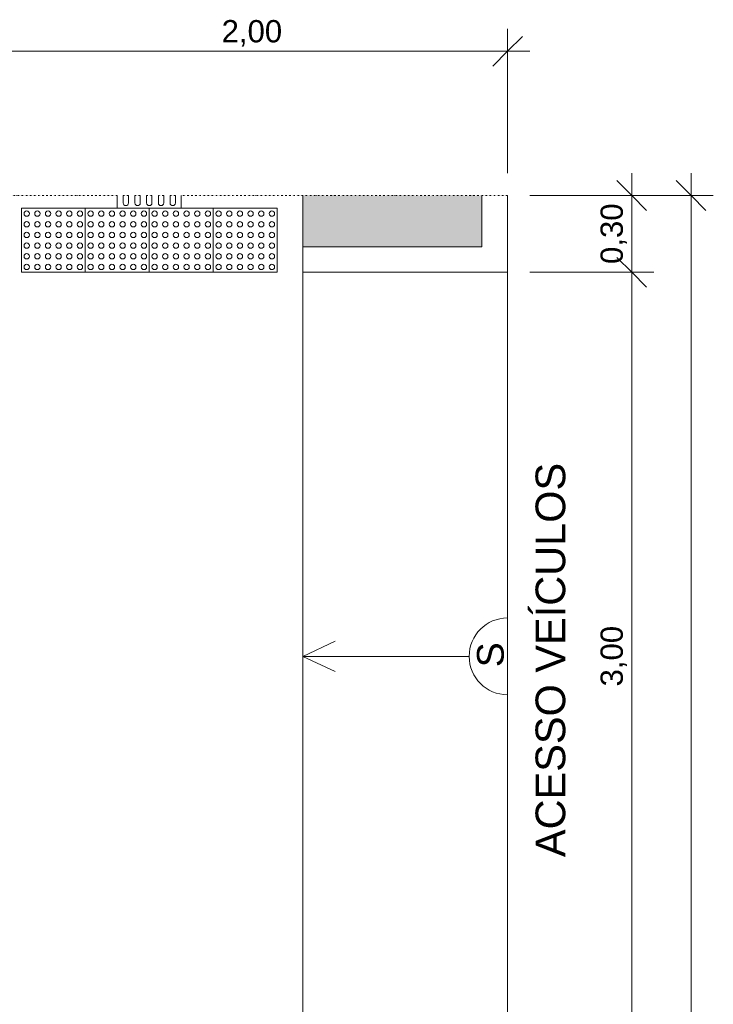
# Model space of a CAD drawing. Header units: millimetres. Extents: x -14485 to 13127, y -18923 to 3272.
# Tile 15 of 119: x 6100 to 8810, y -11394 to -7548. Entities that reach past the tile are written whole.
import ezdxf

# ---------------------------------------------------------------- set-up
doc = ezdxf.new("R2010")
doc.units = ezdxf.units.MM
doc.linetypes.add('Traço ponto', pattern=[15.875, 6.35, -4.7625, 0, -4.7625])
for name, color, linetype, lineweight in [('A-ANNO-DIMS', 7, 'Continuous', 9), ('A-ANNO-DIMS-58', 7, 'Continuous', 9), ('A-DETL-GENF', 7, 'Continuous', 5), ('G-ANNO-TEXT', 7, 'Continuous', 9)]:
    doc.layers.add(name, color=color, linetype=linetype, lineweight=lineweight)
doc.layers.add('A-DETL', color=7, linetype='Continuous', lineweight=5, true_color=0x00a600)
doc.styles.add('Arial', font='arial.ttf', dxfattribs={"height": 87})
doc.styles.add('Arial_1', font='arial.ttf', dxfattribs={"height": 104.4})
doc.styles.add('Arial_2', font='arial.ttf', dxfattribs={"height": 116})
doc.dimstyles.new('Com_linha__ref__contínua__-_Cor_Vermelha_Arial_1_5mm', dxfattribs={"dimscale": 304.8, "dimtxt": 88.762568, "dimasz": 0.380577, "dimexe": 0.285433, "dimexo": 0.285433, "dimgap": 0.028543, "dimtad": 1, "dimlfac": 0.001, "dimrnd": 0.01, "dimzin": 0, "dimdsep": 46, "dimtxsty": 'Arial', "dimblk1": 'OBLIQUE', "dimblk2": 'OBLIQUE', "dimsah": 1, "dimcen": 0.09, "dimdle": 0.285433, "dimazin": 0, "dimtfac": 1, "dimtdec": 4, "dimtix": 1, "dimtmove": 0, "dimatfit": 3, "dimfxl": 1, "dimtvp": 1, "dimtolj": 1, "dimtzin": 0, "dimarcsym": 2})

# ---------------------------------------------------------------- blocks, each defined once
blk = doc.blocks.new('DIMBLOCK12-PLANTA DE COBERTURA')
at = {"layer": 'A-ANNO-DIMS-58', "color": 242, "true_color": 0xbd2b2e}
for p, q in [((6006.4, -7671.6), (6006.4, -7584.6)), ((6006.4, -7671.6), (6064.4, -7613.6)), ((8006.4, -7671.6), (8006.4, -7584.6)), ((8006.4, -7671.6), (8064.4, -7613.6)), ((6006.4, -7671.6), (5948.4, -7729.6)), ((6006.4, -7671.6), (8093.4, -7671.6)), ((6006.4, -7671.6), (6006.4, -8148)), ((8006.4, -7671.6), (7948.4, -7729.6)), ((8006.4, -7671.6), (8006.4, -8148))]:
    blk.add_line(p, q, dxfattribs=at)
at = {"layer": 'A-ANNO-DIMS-58', "color": 0, "insert": (6889, -7549.9), "char_height": 87, "width": 281.855, "attachment_point": 1, "line_spacing_factor": 0.941778, "style": 'Arial'}
blk.add_mtext('2,00', dxfattribs=at)
blk = doc.blocks.new('_Oblique')
at = {"color": 0, "linetype": 'ByBlock', "lineweight": -2}
blk.add_line((-0.5, -0.5), (0.5, 0.5), dxfattribs=at)
blk = doc.blocks.new('DIMBLOCK42-PLANTA DE COBERTURA')
at = {"layer": 'A-ANNO-DIMS-58', "color": 242, "true_color": 0xbd2b2e}
for p, q in [((8491.4, -8148), (8491.4, -8535)), ((8491.4, -8235), (8433.4, -8177)), ((8491.4, -8235), (8093.4, -8235)), ((8491.4, -8235), (8549.4, -8293)), ((8491.4, -8235), (8578.4, -8235)), ((8491.4, -8535), (8433.4, -8477)), ((8491.4, -8535), (8093.4, -8535)), ((8491.4, -8535), (8549.4, -8593)), ((8491.4, -8535), (8578.4, -8535))]:
    blk.add_line(p, q, dxfattribs=at)
at = {"layer": 'A-ANNO-DIMS-58', "color": 0, "insert": (8369.8, -8502.5), "char_height": 87, "width": 281.855, "attachment_point": 1, "rotation": 90, "line_spacing_factor": 0.941778, "style": 'Arial'}
blk.add_mtext('0,30', dxfattribs=at)
blk = doc.blocks.new('DIMBLOCK43-PLANTA DE COBERTURA')
at = {"layer": 'A-ANNO-DIMS-58', "color": 242, "true_color": 0xbd2b2e}
for p, q in [((8491.4, -8535), (8433.4, -8477)), ((8491.4, -8535), (8093.4, -8535)), ((8491.4, -8535), (8491.4, -11535)), ((8491.4, -8535), (8549.4, -8593)), ((8491.4, -8535), (8578.4, -8535)), ((8491.4, -11535), (8433.4, -11477)), ((8491.4, -11535), (8093.4, -11535)), ((8491.4, -11535), (8549.4, -11593)), ((8491.4, -11535), (8578.4, -11535))]:
    blk.add_line(p, q, dxfattribs=at)
at = {"layer": 'A-ANNO-DIMS-58', "color": 0, "insert": (8369.8, -10152.5), "char_height": 87, "width": 281.855, "attachment_point": 1, "rotation": 90, "line_spacing_factor": 0.941778, "style": 'Arial'}
blk.add_mtext('3,00', dxfattribs=at)
blk = doc.blocks.new('DIMBLOCK45-PLANTA DE COBERTURA')
at = {"layer": 'A-ANNO-DIMS-58', "color": 242, "true_color": 0xbd2b2e}
for p, q in [((8723.4, -8148), (8723.4, -18322)), ((8723.4, -8235), (8665.4, -8177)), ((8723.4, -8235), (8093.4, -8235)), ((8723.4, -8235), (8781.4, -8293)), ((8723.4, -8235), (8810.4, -8235)), ((8723.4, -18235), (8665.4, -18177)), ((8723.4, -18235), (8093.4, -18235)), ((8723.4, -18235), (8781.4, -18293)), ((8723.4, -18235), (8810.4, -18235))]:
    blk.add_line(p, q, dxfattribs=at)
at = {"layer": 'A-ANNO-DIMS-58', "color": 0, "insert": (8601.8, -13385.9), "char_height": 87, "width": 362.151, "attachment_point": 1, "rotation": 90, "line_spacing_factor": 0.941778, "style": 'Arial'}
blk.add_mtext('10,00', dxfattribs=at)

msp = doc.modelspace()

# ---------------------------------------------------------------- hatches: boundary and pattern name
at = {"layer": 'A-DETL-GENF', "true_color": 0xd2e2c2}
h = msp.add_hatch(color=254, dxfattribs=at)
h.paths.add_polyline_path([(7206.412, -18235.042), (7906.412, -18235.042), (7906.412, -16204.085), (7901.623, -16206.734), (7877.294, -16217.727), (7870.871, -16219.621), (7860.783, -16219.949), (7849.075, -16216.766), (7841.967, -16213.1), (7834.45, -16206.365), (7826.244, -16193.563), (7797.833, -16146.008), (7758.936, -16099.652), (7711.464, -16059.11), (7704.396, -16055.872), (7700.149, -16054.695), (7692.12, -16054.695), (7686.126, -16055.992), (7679.755, -16059.11), (7674.315, -16063.662), (7670.125, -16069.385), (7667.04, -16078.531), (7666.378, -16082.96), (7667.426, -16091.529), (7688.325, -16172.995), (7717.18, -16260.627), (7717.052, -16267.253), (7715.264, -16273.634), (7711.932, -16279.363), (7705.764, -16284.964), (7699.642, -16288.017), (7695.207, -16289.305), (7688.325, -16289.437), (7682.122, -16288.017), (7671.284, -16282.493), (7665.858, -16281.389), (7660.33, -16281.727), (7655.079, -16283.485), (7650.461, -16286.541), (7634.777, -16304.388), (7619.716, -16314.643), (7602.566, -16320.801), (7584.421, -16322.468), (7553.775, -16328.948), (7519.511, -16333.391), (7450.935, -16333.391), (7444.423, -16332.175), (7435.779, -16328.412), (7428.198, -16322.807), (7422.066, -16315.647), (7419.597, -16310.11), (7418.459, -16305.153), (7416.91, -16303.793), (7414.522, -16303.456), (7412.873, -16304.091), (7411.335, -16306.234), (7411.286, -16308.36), (7413.113, -16317.321), (7412.148, -16328.812), (7411.143, -16331.231), (7407.878, -16335.503), (7406.798, -16336.578), (7402.98, -16338.7), (7399.291, -16339.7), (7395.096, -16339.7), (7389.501, -16338.627), (7378.987, -16338.185), (7366.913, -16336.145), (7350.782, -16330.303), (7336.454, -16320.869), (7324.714, -16308.36), (7315.923, -16292.485), (7311.401, -16276.994), (7310.558, -16259.86), (7294.669, -16228.674), (7287.452, -16220.844), (7278.477, -16215.113), (7268.337, -16211.861), (7257.703, -16211.304), (7247.278, -16213.478), (7237.753, -16218.239), (7229.758, -16225.273), (7216.448, -16244.541), (7207.916, -16266.35), (7206.412, -16272.836), (7206.412, -17959.595)])
h.paths.add_polyline_path([(7646.619, -14562.676), (7649.342, -14562.264), (7651.879, -14561.195), (7718.392, -14516.386), (7777.961, -14462.689), (7785.3, -14454.394), (7794.536, -14448.281), (7805.039, -14444.767), (7816.094, -14444.091), (7826.947, -14446.299), (7839.282, -14452.726), (7906.412, -14493.863), (7906.412, -11635.042), (7206.412, -11635.042), (7206.412, -14367.509), (7209.873, -14365.487), (7219.21, -14361.714), (7232.349, -14360.161), (7242.328, -14361.069), (7307.218, -14370.767), (7372.806, -14372.484), (7438.115, -14366.196), (7502.17, -14351.995), (7516.5, -14353.507), (7530.111, -14358.236), (7542.548, -14366.196), (7552.403, -14376.2), (7559.917, -14388.494), (7564.44, -14402.175), (7565.736, -14416.526), (7562.815, -14438.103), (7563.782, -14445.404), (7566.574, -14452.22), (7572.393, -14459.196), (7576.788, -14462.663), (7583.54, -14465.606), (7590.818, -14466.735), (7618.992, -14445.911), (7646.619, -14421.639), (7649.936, -14420.762), (7654.669, -14422.645), (7656.481, -14425.571), (7656.634, -14429.01), (7643.879, -14495.639), (7635.299, -14552.932), (7635.896, -14555.443), (7637.171, -14557.884), (7639.006, -14559.936), (7641.288, -14561.476), (7643.879, -14562.408)])
h.paths.add_polyline_path([(7206.412, -14474.302), (7232.349, -14459.196), (7235.427, -14450.089), (7236.284, -14440.514), (7234.873, -14431.004), (7231.272, -14422.091), (7225.681, -14414.27), (7218.413, -14407.978), (7206.412, -14401.931), (7206.412, -14462.551)])
h.paths.add_polyline_path([(7906.412, -8435.042), (7906.412, -8235.042), (7206.412, -8235.042), (7206.412, -8435.042), (7629.938, -8435.042)])

# ---------------------------------------------------------------- linework, layer by layer
at = {"layer": 'A-DETL', "color": 7, "linetype": 'Traço ponto'}
for p, q in [((6481.412, -8235.042), (-13993.588, -8235.042)), ((6525.162, -8235.042), (6504.329, -8235.042)), ((6570.995, -8235.042), (6550.162, -8235.042)), ((6616.829, -8235.042), (6595.995, -8235.042)), ((6662.662, -8235.042), (6641.829, -8235.042)), ((6708.495, -8235.042), (6687.891, -8235.042)), ((8006.412, -8235.042), (6731.412, -8235.042))]:
    msp.add_line(p, q, dxfattribs=at)
at = {"layer": 'A-DETL', "color": 8, "true_color": 0x808080}
for p, q in [((6481.412, -8235.042), (6481.412, -8285.042)), ((6504.329, -8264.208), (6504.329, -8235.042)), ((6525.162, -8235.042), (6525.162, -8264.208)), ((6550.162, -8264.208), (6550.162, -8235.042)), ((6570.995, -8235.042), (6570.995, -8264.208)), ((6595.995, -8264.208), (6595.995, -8235.042)), ((6616.829, -8235.042), (6616.829, -8264.208)), ((6641.829, -8264.208), (6641.829, -8235.042)), ((6662.662, -8235.042), (6662.662, -8264.208)), ((6687.662, -8264.208), (6687.662, -8235.042)), ((6708.495, -8235.042), (6708.495, -8264.208)), ((6731.412, -8285.042), (6731.412, -8235.042)), ((6356.412, -8285.042), (6106.412, -8285.042)), ((6106.412, -8285.042), (6106.412, -8535.042)), ((6481.412, -8285.042), (6356.412, -8285.042)), ((6356.412, -8535.042), (6356.412, -8285.042)), ((6481.412, -8285.042), (6731.412, -8285.042)), ((6606.412, -8285.042), (6606.412, -8535.042)), ((6856.412, -8285.042), (6731.412, -8285.042)), ((7106.412, -8285.042), (6856.412, -8285.042)), ((6856.412, -8285.042), (6856.412, -8535.042)), ((7106.412, -8535.042), (7106.412, -8285.042)), ((6106.412, -8535.042), (6356.412, -8535.042)), ((6356.412, -8535.042), (6606.412, -8535.042)), ((6606.412, -8535.042), (6856.412, -8535.042)), ((6856.412, -8535.042), (7106.412, -8535.042))]:
    msp.add_line(p, q, dxfattribs=at)
at = {"layer": 'A-DETL', "color": 9, "true_color": 0xc0c0c0}
for p, q in [((7206.412, -8235.042), (7206.412, -8435.042)), ((7206.412, -18235.042), (7206.412, -8235.042)), ((7906.412, -8435.042), (7906.412, -8235.042)), ((7906.412, -8435.042), (7906.412, -8235.042)), ((8006.412, -18235.042), (8006.412, -8235.042)), ((7206.412, -8435.042), (7906.412, -8435.042)), ((7206.412, -8435.042), (7906.412, -8435.042)), ((7206.412, -8535.042), (8006.412, -8535.042)), ((7206.412, -10035.042), (7333.295, -9975.875)), ((7206.412, -10035.042), (7333.295, -10094.208)), ((7856.412, -10035.042), (7206.412, -10035.042))]:
    msp.add_line(p, q, dxfattribs=at)
at = {"layer": 'A-DETL', "color": 8, "true_color": 0x808080}
for centre, start, end in [((6514.745, -8264.208), 180, 0), ((6560.579, -8264.208), 180, 0), ((6606.412, -8264.208), 180, 0), ((6652.245, -8264.208), 180, 0), ((6698.079, -8264.208), 180, 0), ((6127.245, -8305.875), 0, 180), ((6127.245, -8305.875), 180, 0), ((6168.912, -8305.875), 0, 180), ((6168.912, -8305.875), 180, 0), ((6210.579, -8305.875), 0, 180), ((6210.579, -8305.875), 180, 0), ((6252.245, -8305.875), 0, 180), ((6252.245, -8305.875), 180, 0), ((6293.912, -8305.875), 0, 180), ((6293.912, -8305.875), 180, 0), ((6335.579, -8305.875), 0, 180), ((6335.579, -8305.875), 180, 0), ((6377.245, -8305.875), 0, 180), ((6377.245, -8305.875), 180, 0), ((6418.912, -8305.875), 0, 180), ((6418.912, -8305.875), 180, 0), ((6460.579, -8305.875), 0, 180), ((6460.579, -8305.875), 180, 0), ((6502.245, -8305.875), 0, 180), ((6502.245, -8305.875), 180, 0), ((6543.912, -8305.875), 0, 180), ((6543.912, -8305.875), 180, 0), ((6585.579, -8305.875), 0, 180), ((6585.579, -8305.875), 180, 0), ((6627.245, -8305.875), 0, 180), ((6627.245, -8305.875), 180, 0), ((6668.912, -8305.875), 0, 180), ((6668.912, -8305.875), 180, 0), ((6710.579, -8305.875), 0, 180), ((6710.579, -8305.875), 180, 0), ((6752.245, -8305.875), 0, 180), ((6752.245, -8305.875), 180, 0), ((6793.912, -8305.875), 0, 180), ((6793.912, -8305.875), 180, 0), ((6835.579, -8305.875), 0, 180), ((6835.579, -8305.875), 180, 0), ((6877.245, -8305.875), 0, 180), ((6877.245, -8305.875), 180, 0), ((6918.912, -8305.875), 0, 180), ((6918.912, -8305.875), 180, 0), ((6960.579, -8305.875), 0, 180), ((6960.579, -8305.875), 180, 0), ((7002.245, -8305.875), 0, 180), ((7002.245, -8305.875), 180, 0), ((7043.912, -8305.875), 0, 180), ((7043.912, -8305.875), 180, 0), ((7085.579, -8305.875), 0, 180), ((7085.579, -8305.875), 180, 0), ((6127.245, -8347.542), 0, 180), ((6168.912, -8347.542), 0, 180), ((6210.579, -8347.542), 0, 180), ((6252.245, -8347.542), 0, 180), ((6293.912, -8347.542), 0, 180), ((6335.579, -8347.542), 0, 180), ((6377.245, -8347.542), 0, 180), ((6418.912, -8347.542), 0, 180), ((6460.579, -8347.542), 0, 180), ((6502.245, -8347.542), 0, 180), ((6543.912, -8347.542), 0, 180), ((6585.579, -8347.542), 0, 180), ((6627.245, -8347.542), 0, 180), ((6668.912, -8347.542), 0, 180), ((6710.579, -8347.542), 0, 180), ((6752.245, -8347.542), 0, 180), ((6793.912, -8347.542), 0, 180), ((6835.579, -8347.542), 0, 180), ((6877.245, -8347.542), 0, 180), ((6918.912, -8347.542), 0, 180), ((6960.579, -8347.542), 0, 180), ((7002.245, -8347.542), 0, 180), ((7043.912, -8347.542), 0, 180), ((7085.579, -8347.542), 0, 180), ((6127.245, -8347.542), 180, 0), ((6127.245, -8389.208), 0, 180), ((6168.912, -8347.542), 180, 0), ((6168.912, -8389.208), 0, 180), ((6210.579, -8347.542), 180, 0), ((6210.579, -8389.208), 0, 180), ((6252.245, -8347.542), 180, 0), ((6252.245, -8389.208), 0, 180), ((6293.912, -8347.542), 180, 0), ((6293.912, -8389.208), 0, 180), ((6335.579, -8347.542), 180, 0), ((6335.579, -8389.208), 0, 180), ((6377.245, -8347.542), 180, 0), ((6377.245, -8389.208), 0, 180), ((6418.912, -8347.542), 180, 0), ((6418.912, -8389.208), 0, 180), ((6460.579, -8347.542), 180, 0), ((6460.579, -8389.208), 0, 180), ((6502.245, -8347.542), 180, 0), ((6502.245, -8389.208), 0, 180), ((6543.912, -8347.542), 180, 0), ((6543.912, -8389.208), 0, 180), ((6585.579, -8347.542), 180, 0), ((6585.579, -8389.208), 0, 180), ((6627.245, -8347.542), 180, 0), ((6627.245, -8389.208), 0, 180), ((6668.912, -8347.542), 180, 0), ((6668.912, -8389.208), 0, 180), ((6710.579, -8347.542), 180, 0), ((6710.579, -8389.208), 0, 180), ((6752.245, -8347.542), 180, 0), ((6752.245, -8389.208), 0, 180), ((6793.912, -8347.542), 180, 0), ((6793.912, -8389.208), 0, 180), ((6835.579, -8347.542), 180, 0), ((6835.579, -8389.208), 0, 180), ((6877.245, -8347.542), 180, 0), ((6877.245, -8389.208), 0, 180), ((6918.912, -8347.542), 180, 0), ((6918.912, -8389.208), 0, 180), ((6960.579, -8347.542), 180, 0), ((6960.579, -8389.208), 0, 180), ((7002.245, -8347.542), 180, 0), ((7002.245, -8389.208), 0, 180), ((7043.912, -8347.542), 180, 0), ((7043.912, -8389.208), 0, 180), ((7085.579, -8347.542), 180, 0), ((7085.579, -8389.208), 0, 180), ((6127.245, -8389.208), 180, 0), ((6127.245, -8430.875), 0, 180), ((6168.912, -8389.208), 180, 0), ((6168.912, -8430.875), 0, 180), ((6210.579, -8389.208), 180, 0), ((6210.579, -8430.875), 0, 180), ((6252.245, -8389.208), 180, 0), ((6252.245, -8430.875), 0, 180), ((6293.912, -8389.208), 180, 0), ((6293.912, -8430.875), 0, 180), ((6335.579, -8389.208), 180, 0), ((6335.579, -8430.875), 0, 180), ((6377.245, -8389.208), 180, 0), ((6377.245, -8430.875), 0, 180), ((6418.912, -8389.208), 180, 0), ((6418.912, -8430.875), 0, 180), ((6460.579, -8389.208), 180, 0), ((6460.579, -8430.875), 0, 180), ((6502.245, -8389.208), 180, 0), ((6502.245, -8430.875), 0, 180), ((6543.912, -8389.208), 180, 0), ((6543.912, -8430.875), 0, 180), ((6585.579, -8389.208), 180, 0), ((6585.579, -8430.875), 0, 180), ((6627.245, -8389.208), 180, 0), ((6627.245, -8430.875), 0, 180), ((6668.912, -8389.208), 180, 0), ((6668.912, -8430.875), 0, 180), ((6710.579, -8389.208), 180, 0), ((6710.579, -8430.875), 0, 180), ((6752.245, -8389.208), 180, 0), ((6752.245, -8430.875), 0, 180), ((6793.912, -8389.208), 180, 0), ((6793.912, -8430.875), 0, 180), ((6835.579, -8389.208), 180, 0), ((6835.579, -8430.875), 0, 180), ((6877.245, -8389.208), 180, 0), ((6877.245, -8430.875), 0, 180), ((6918.912, -8389.208), 180, 0), ((6918.912, -8430.875), 0, 180), ((6960.579, -8389.208), 180, 0), ((6960.579, -8430.875), 0, 180), ((7002.245, -8389.208), 180, 0), ((7002.245, -8430.875), 0, 180), ((7043.912, -8389.208), 180, 0), ((7043.912, -8430.875), 0, 180), ((7085.579, -8389.208), 180, 0), ((7085.579, -8430.875), 0, 180), ((6127.245, -8430.875), 180, 0), ((6168.912, -8430.875), 180, 0), ((6210.579, -8430.875), 180, 0), ((6252.245, -8430.875), 180, 0), ((6293.912, -8430.875), 180, 0), ((6335.579, -8430.875), 180, 0), ((6377.245, -8430.875), 180, 0), ((6418.912, -8430.875), 180, 0), ((6460.579, -8430.875), 180, 0), ((6502.245, -8430.875), 180, 0), ((6543.912, -8430.875), 180, 0), ((6585.579, -8430.875), 180, 0), ((6627.245, -8430.875), 180, 0), ((6668.912, -8430.875), 180, 0), ((6710.579, -8430.875), 180, 0), ((6752.245, -8430.875), 180, 0), ((6793.912, -8430.875), 180, 0), ((6835.579, -8430.875), 180, 0), ((6877.245, -8430.875), 180, 0), ((6918.912, -8430.875), 180, 0), ((6960.579, -8430.875), 180, 0), ((7002.245, -8430.875), 180, 0), ((7043.912, -8430.875), 180, 0), ((7085.579, -8430.875), 180, 0), ((6127.245, -8472.542), 0, 180), ((6127.245, -8472.542), 180, 0), ((6168.912, -8472.542), 0, 180), ((6168.912, -8472.542), 180, 0), ((6210.579, -8472.542), 0, 180), ((6210.579, -8472.542), 180, 0), ((6252.245, -8472.542), 0, 180), ((6252.245, -8472.542), 180, 0), ((6293.912, -8472.542), 0, 180), ((6293.912, -8472.542), 180, 0), ((6335.579, -8472.542), 0, 180), ((6335.579, -8472.542), 180, 0), ((6377.245, -8472.542), 0, 180), ((6377.245, -8472.542), 180, 0), ((6418.912, -8472.542), 0, 180), ((6418.912, -8472.542), 180, 0), ((6460.579, -8472.542), 0, 180), ((6460.579, -8472.542), 180, 0), ((6502.245, -8472.542), 0, 180), ((6502.245, -8472.542), 180, 0), ((6543.912, -8472.542), 0, 180), ((6543.912, -8472.542), 180, 0), ((6585.579, -8472.542), 0, 180), ((6585.579, -8472.542), 180, 0), ((6627.245, -8472.542), 0, 180), ((6627.245, -8472.542), 180, 0), ((6668.912, -8472.542), 0, 180), ((6668.912, -8472.542), 180, 0), ((6710.579, -8472.542), 0, 180), ((6710.579, -8472.542), 180, 0), ((6752.245, -8472.542), 0, 180), ((6752.245, -8472.542), 180, 0), ((6793.912, -8472.542), 0, 180), ((6793.912, -8472.542), 180, 0), ((6835.579, -8472.542), 0, 180), ((6835.579, -8472.542), 180, 0), ((6877.245, -8472.542), 0, 180), ((6877.245, -8472.542), 180, 0), ((6918.912, -8472.542), 0, 180), ((6918.912, -8472.542), 180, 0), ((6960.579, -8472.542), 0, 180), ((6960.579, -8472.542), 180, 0), ((7002.245, -8472.542), 0, 180), ((7002.245, -8472.542), 180, 0), ((7043.912, -8472.542), 0, 180), ((7043.912, -8472.542), 180, 0), ((7085.579, -8472.542), 0, 180), ((7085.579, -8472.542), 180, 0), ((6127.245, -8514.208), 0, 180), ((6127.245, -8514.208), 180, 0), ((6168.912, -8514.208), 0, 180), ((6168.912, -8514.208), 180, 0), ((6210.579, -8514.208), 0, 180), ((6210.579, -8514.208), 180, 0), ((6252.245, -8514.208), 0, 180), ((6252.245, -8514.208), 180, 0), ((6293.912, -8514.208), 0, 180), ((6293.912, -8514.208), 180, 0), ((6335.579, -8514.208), 0, 180), ((6335.579, -8514.208), 180, 0), ((6377.245, -8514.208), 0, 180), ((6377.245, -8514.208), 180, 0), ((6418.912, -8514.208), 0, 180), ((6418.912, -8514.208), 180, 0), ((6460.579, -8514.208), 0, 180), ((6460.579, -8514.208), 180, 0), ((6502.245, -8514.208), 0, 180), ((6502.245, -8514.208), 180, 0), ((6543.912, -8514.208), 0, 180), ((6543.912, -8514.208), 180, 0), ((6585.579, -8514.208), 0, 180), ((6585.579, -8514.208), 180, 0), ((6627.245, -8514.208), 0, 180), ((6627.245, -8514.208), 180, 0), ((6668.912, -8514.208), 0, 180), ((6668.912, -8514.208), 180, 0), ((6710.579, -8514.208), 0, 180), ((6710.579, -8514.208), 180, 0), ((6752.245, -8514.208), 0, 180), ((6752.245, -8514.208), 180, 0), ((6793.912, -8514.208), 0, 180), ((6793.912, -8514.208), 180, 0), ((6835.579, -8514.208), 0, 180), ((6835.579, -8514.208), 180, 0), ((6877.245, -8514.208), 0, 180), ((6877.245, -8514.208), 180, 0), ((6918.912, -8514.208), 0, 180), ((6918.912, -8514.208), 180, 0), ((6960.579, -8514.208), 0, 180), ((6960.579, -8514.208), 180, 0), ((7002.245, -8514.208), 0, 180), ((7002.245, -8514.208), 180, 0), ((7043.912, -8514.208), 0, 180), ((7043.912, -8514.208), 180, 0), ((7085.579, -8514.208), 0, 180), ((7085.579, -8514.208), 180, 0)]:
    msp.add_arc(centre, 10.417, start, end, dxfattribs=at)
at = {"layer": 'A-DETL', "color": 9, "true_color": 0xc0c0c0}
msp.add_arc((8006.412, -10035.042), 150, 90, 270, dxfattribs=at)

# ---------------------------------------------------------------- texts
at = {"layer": 'G-ANNO-TEXT', "attachment_point": 1, "rotation": 90}
for s, insert, char_height, width, style in [('ACESSO VEÍCULOS', (8115.81, -10819.01), 116, 1906.41287, 'Arial_2'), ('S', (7887.095, -10077.395), 104.4, 116.24469, 'Arial_1')]:
    msp.add_mtext(s, dxfattribs=dict(at, insert=insert, char_height=char_height, width=width, style=style))

# ---------------------------------------------------------------- dimensions: what is measured, and where the dimension line sits
at = {"layer": 'A-ANNO-DIMS', "color": 242, "true_color": 0xbd2b2e}
dim = msp.add_linear_dim(base=(8006.412, -7671.555), p1=(6006.412, -8235.042), p2=(8006.412, -8235.042), dimstyle='Com_linha__ref__contínua__-_Cor_Vermelha_Arial_1_5mm', override={"dimpost": '<>', "dimfxl": 2000}, dxfattribs=at)
dim.commit()
dim.dimension.update_dxf_attribs({"geometry": 'DIMBLOCK12-PLANTA DE COBERTURA', "text_midpoint": (7006.412, -7618.435)})
for base, p1, p2, override, picture, middle in [((8491.434, -8535.042), (8006.412, -8235.042), (8006.412, -8535.042), {"dimpost": '<>', "dimfxl": 300}, 'DIMBLOCK42-PLANTA DE COBERTURA', (8438.285, -8385.042)), ((8723.434, -18235.042), (8006.412, -8235.042), (8006.412, -18235.042), {"dimpost": '<>', "dimfxl": 10000}, 'DIMBLOCK45-PLANTA DE COBERTURA', (8670.314, -13235.042)), ((8491.434, -11535.042), (8006.412, -8535.042), (8006.412, -11535.042), {"dimpost": '<>', "dimfxl": 3000}, 'DIMBLOCK43-PLANTA DE COBERTURA', (8438.285, -10035.042))]:
    dim = msp.add_linear_dim(base=base, p1=p1, p2=p2, angle=90, dimstyle='Com_linha__ref__contínua__-_Cor_Vermelha_Arial_1_5mm', override=override, dxfattribs=at)
    dim.commit()
    dim.dimension.update_dxf_attribs({"geometry": picture, "text_midpoint": middle})

doc.saveas('drawing.dxf')
